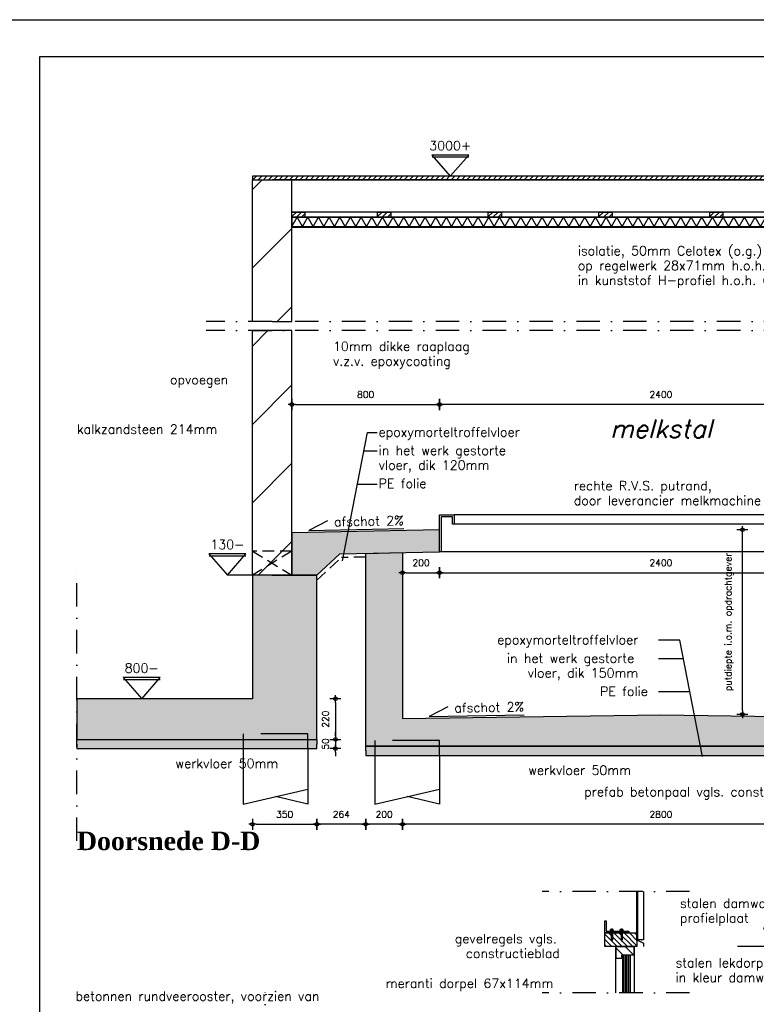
# Model space of a CAD drawing. Extents: x 0 to 38100, y 0 to 35640.
# Tile 39 of 42: x 25310 to 29303, y 3065 to 8400. Entities that reach past the tile are written whole.
import ezdxf
from ezdxf.enums import TextEntityAlignment as Align

# ---------------------------------------------------------------- set-up
doc = ezdxf.new("R2010")
doc.units = 0
doc.header["$LTSCALE"] = 20
doc.header["$PDMODE"] = 1
doc.header["$PDSIZE"] = -3
for name, pattern in [('DASHDOT2', [12.7, 6.35, -3.175, 0, -3.175]), ('DASHED', [19.05, 12.7, -6.35]), ('HIDDEN2', [4.7625, 3.175, -1.5875])]:
    doc.linetypes.add(name, pattern=pattern)
doc.layers.get('0').update_dxf_attribs({"linetype": 'CONTINUOUS'})
doc.layers.get('DEFPOINTS').update_dxf_attribs({"linetype": 'CONTINUOUS'})
for name, color, linetype in [('A--A12--_F123-_SOLID', 27, 'CONTINUOUS'), ('A--A16--_F-23-', 1, 'CONTINUOUS'), ('A--A16--_F123-_SOLID', 27, 'CONTINUOUS'), ('A--A20--_F123-', 9, 'CONTINUOUS'), ('A--A22--_F123-', 9, 'CONTINUOUS'), ('A--A28H-_F-2--', 9, 'CONTINUOUS'), ('A--A31--_F123-', 9, 'CONTINUOUS'), ('A--L$1A-_AFBREEKLIJN', 1, 'DASHDOT2'), ('A--L$2A-_F123-', 1, 'CONTINUOUS'), ('A--L12--_F-23-', 3, 'CONTINUOUS'), ('A--L16--', 7, 'CONTINUOUS'), ('A--L16--_F-23-', 7, 'CONTINUOUS'), ('A--L16--_F123-', 3, 'CONTINUOUS'), ('A--L17--_F123-', 7, 'CONTINUOUS'), ('A--L19--_F123-', 1, 'HIDDEN2'), ('A--L20--', 7, 'CONTINUOUS'), ('A--L20--_F12--', 7, 'CONTINUOUS'), ('A--L21--_F123-', 1, 'CONTINUOUS'), ('A--L22--', 7, 'CONTINUOUS'), ('A--L22--_F-2--', 7, 'CONTINUOUS'), ('A--L28--', 7, 'CONTINUOUS'), ('A--L28--_F-23-', 7, 'CONTINUOUS'), ('A--L28H-_F-2--', 7, 'CONTINUOUS'), ('A--L28H-_F-23-', 7, 'CONTINUOUS'), ('A--L28H-_F123-', 2, 'CONTINUOUS'), ('A--L31--_F-23-', 7, 'CONTINUOUS'), ('A--L31--_F123-', 7, 'CONTINUOUS'), ('A--L57--_F-23-', 1, 'CONTINUOUS'), ('A--L79--_F123-', 2, 'CONTINUOUS'), ('A--M$1A-_F123-_MAATV', 7, 'CONTINUOUS'), ('A--M$1A-_F123-_PEILM', 7, 'CONTINUOUS'), ('A--T$1A-_F123-_01', 7, 'CONTINUOUS'), ('A--T$1A-_F123-_0_13MM', 8, 'CONTINUOUS'), ('A--T$1A-_F123-_0_18MM', 1, 'CONTINUOUS'), ('A--T$1A-_F123-_0_25MM', 2, 'CONTINUOUS'), ('A--T$1A-_F123-_0_35MM', 3, 'CONTINUOUS'), ('A--T$1A-_F123-_0_50MM', 4, 'CONTINUOUS'), ('X--LR---_CP', 7, 'CONTINUOUS')]:
    doc.layers.add(name, color=color, linetype=linetype)
doc.styles.add('0_13', font='ROMANS.shx', dxfattribs={"height": 26})
doc.styles.add('0_25', font='ROMANS.shx', dxfattribs={"height": 50})
doc.styles.add('0_35', font='ROMANS.shx', dxfattribs={"height": 70})
doc.styles.add('ALFA-0_25', font='ROMANS')
doc.styles.add('ALFA-5', font='romans')
doc.styles.add('DLV5', font='TIMESBD.TTF')
doc.styles.add('MISO', font='ROMANS.shx')
doc.dimstyles.new('DLV18', dxfattribs={"dimscale": 20, "dimtxt": 1.8, "dimasz": 1, "dimexe": 0, "dimexo": 0, "dimgap": 0, "dimtad": 0, "dimdec": 0, "dimrnd": 1, "dimzin": 0, "dimtxsty": 'MISO', "dimblk1": '$DIMDLV', "dimblk2": '$DIMDLV', "dimsah": 1, "dimcen": 0, "dimse1": 1, "dimse2": 1, "dimclrd": 256, "dimclre": 256, "dimclrt": 1, "dimazin": 3, "dimtfac": 1, "dimtdec": 0, "dimtix": 1, "dimtmove": 0, "dimatfit": 3, "dimtvp": 1.5, "dimtolj": 1, "dimtzin": 0})

# ---------------------------------------------------------------- blocks, each defined once
blk = doc.blocks.new('*U315')
at = {"layer": 'A--A22--_F123-', "linetype": 'CONTINUOUS'}
for p, q in [((-107, 1240.8), (-22.8, 1324.9)), ((-107, 816.5), (107, 1030.5)), ((-107, 392.2), (107, 606.2)), ((-75, 0), (107, 182))]:
    blk.add_line(p, q, dxfattribs=at)
blk = doc.blocks.new('*U174')
at = {"layer": 'A--L22--_F-2--', "color": 3, "linetype": 'CONTINUOUS'}
for points in [[(0, 0), (-107, 0), (-107, 1324.9), (0, 1324.9)], [(0, 0), (107, 0), (107, 1324.9), (0, 1324.9)]]:
    blk.add_lwpolyline(points, dxfattribs=at)
at = {"layer": 'A--A22--_F123-'}
blk.add_blockref('*U315', (0, 0), dxfattribs=at)
blk = doc.blocks.new('$DIMDLV')
at = {"color": 0}
for p, q in [((-1, 0), (1, 0)), ((0, -1.5), (0, 1.5))]:
    blk.add_line(p, q, dxfattribs=at)
blk.add_circle((0, 0), 0.5, dxfattribs=at)
blk = doc.blocks.new('*D176')
at = {"layer": 'A--M$1A-_F123-_MAATV', "linetype": 'CONTINUOUS'}
blk.add_line((29227.3, 4656.2), (29227.3, 5616.2), dxfattribs=at)
at = {"layer": 'DEFPOINTS', "color": 0, "linetype": 'CONTINUOUS'}
for p in [(27585.3, 5636.2), (29227.3, 5636.2), (28785.3, 4636.2)]:
    blk.add_point(p, dxfattribs=at)
at = {"layer": 'A--M$1A-_F123-_MAATV', "linetype": 'CONTINUOUS', "xscale": 20, "yscale": 20, "zscale": 20}
for p, rotation in [((29227.3, 5636.2), 90), ((29227.3, 4636.2), 270)]:
    blk.add_blockref('$DIMDLV', p, dxfattribs=dict(at, rotation=rotation))
at = {"layer": 'A--M$1A-_F123-_MAATV', "color": 1, "linetype": 'CONTINUOUS', "insert": (29155.3, 5136.2), "char_height": 36, "attachment_point": 5, "rotation": 90, "style": 'MISO'}
blk.add_mtext('\\A1;putdiepte i.o.m. opdrachtgever', dxfattribs=at)
blk = doc.blocks.new('*D177')
at = {"layer": 'A--M$1A-_F123-_MAATV'}
blk.add_line((30165.3, 4040.2), (27405.3, 4040.2), dxfattribs=at)
at = {"layer": 'DEFPOINTS', "color": 0}
for p in [(27385.3, 4613.7), (30185.3, 4613.7), (27385.3, 4040.2)]:
    blk.add_point(p, dxfattribs=at)
at = {"layer": 'A--M$1A-_F123-_MAATV', "xscale": 20, "yscale": 20, "zscale": 20, "rotation": 180}
blk.add_blockref('$DIMDLV', (27385.3, 4040.2), dxfattribs=at)
at = {"layer": 'A--M$1A-_F123-_MAATV', "xscale": 20, "yscale": 20, "zscale": 20}
blk.add_blockref('$DIMDLV', (30185.3, 4040.2), dxfattribs=at)
at = {"layer": 'A--M$1A-_F123-_MAATV', "color": 1, "insert": (28785.3, 4094.2), "char_height": 36, "attachment_point": 5, "style": 'MISO'}
blk.add_mtext('\\A1;2800', dxfattribs=at)
blk = doc.blocks.new('*D178')
at = {"layer": 'A--M$1A-_F123-_MAATV'}
blk.add_line((27365.3, 4040.2), (27205.3, 4040.2), dxfattribs=at)
at = {"layer": 'DEFPOINTS', "color": 0}
for p in [(27385.3, 4613.7), (27185.3, 4463.7), (27185.3, 4040.2)]:
    blk.add_point(p, dxfattribs=at)
at = {"layer": 'A--M$1A-_F123-_MAATV', "xscale": 20, "yscale": 20, "zscale": 20, "rotation": 180}
blk.add_blockref('$DIMDLV', (27185.3, 4040.2), dxfattribs=at)
at = {"layer": 'A--M$1A-_F123-_MAATV', "xscale": 20, "yscale": 20, "zscale": 20}
blk.add_blockref('$DIMDLV', (27385.3, 4040.2), dxfattribs=at)
at = {"layer": 'A--M$1A-_F123-_MAATV', "color": 1, "insert": (27285.3, 4094.2), "char_height": 36, "attachment_point": 5, "style": 'MISO'}
blk.add_mtext('\\A1;200', dxfattribs=at)
blk = doc.blocks.new('*D180')
at = {"layer": 'A--M$1A-_F123-_MAATV', "linetype": 'CONTINUOUS'}
blk.add_line((29965.3, 6314.9), (27605.3, 6314.9), dxfattribs=at)
at = {"layer": 'DEFPOINTS', "color": 0, "linetype": 'CONTINUOUS'}
for p in [(27585.3, 6314.9), (27585.3, 5666.2), (29985.3, 5636.2)]:
    blk.add_point(p, dxfattribs=at)
at = {"layer": 'A--M$1A-_F123-_MAATV', "linetype": 'CONTINUOUS', "xscale": 20, "yscale": 20, "zscale": 20, "rotation": 180}
blk.add_blockref('$DIMDLV', (27585.3, 6314.9), dxfattribs=at)
at = {"layer": 'A--M$1A-_F123-_MAATV', "linetype": 'CONTINUOUS', "xscale": 20, "yscale": 20, "zscale": 20}
blk.add_blockref('$DIMDLV', (29985.3, 6314.9), dxfattribs=at)
at = {"layer": 'A--M$1A-_F123-_MAATV', "color": 1, "linetype": 'CONTINUOUS', "insert": (28785.3, 6368.9), "char_height": 36, "attachment_point": 5, "style": 'MISO'}
blk.add_mtext('\\A1;2400', dxfattribs=at)
blk = doc.blocks.new('*D181')
at = {"layer": 'A--M$1A-_F123-_MAATV', "linetype": 'CONTINUOUS'}
blk.add_line((26805.3, 6314.9), (27565.3, 6314.9), dxfattribs=at)
at = {"layer": 'DEFPOINTS', "color": 0, "linetype": 'CONTINUOUS'}
for p in [(27585.3, 6314.9), (27585.3, 5666.2), (26785.3, 5608.2)]:
    blk.add_point(p, dxfattribs=at)
at = {"layer": 'A--M$1A-_F123-_MAATV', "linetype": 'CONTINUOUS', "xscale": 20, "yscale": 20, "zscale": 20, "rotation": 180}
blk.add_blockref('$DIMDLV', (26785.3, 6314.9), dxfattribs=at)
at = {"layer": 'A--M$1A-_F123-_MAATV', "linetype": 'CONTINUOUS', "xscale": 20, "yscale": 20, "zscale": 20}
blk.add_blockref('$DIMDLV', (27585.3, 6314.9), dxfattribs=at)
at = {"layer": 'A--M$1A-_F123-_MAATV', "color": 1, "linetype": 'CONTINUOUS', "insert": (27185.3, 6368.9), "char_height": 36, "attachment_point": 5, "style": 'MISO'}
blk.add_mtext('\\A1;800', dxfattribs=at)
blk = doc.blocks.new('*U186')
at = {"layer": 'A--A16--_F123-_SOLID', "color": 11}
for points in [[(0, 0), (0, 25), (1301.3, 0), (1301.3, 25)], [(1301.3, 0), (1301.3, -25), (0, 0), (0, -25)]]:
    blk.add_solid(points, dxfattribs=at)
at = {"layer": 'A--L16--_F-23-', "color": 3, "linetype": 'CONTINUOUS'}
for points in [[(0, 0), (0, 25), (1301.3, 25), (1301.3, 0)], [(0, 0), (0, -25), (1301.3, -25), (1301.3, 0)]]:
    blk.add_lwpolyline(points, dxfattribs=at)
blk = doc.blocks.new('*D185')
at = {"layer": 'A--M$1A-_F123-_MAATV'}
blk.add_line((26591.3, 4040.2), (26901.3, 4040.2), dxfattribs=at)
at = {"layer": 'DEFPOINTS', "color": 0}
for p in [(26571.3, 4720.2), (26921.3, 4500.2), (26921.3, 4040.2)]:
    blk.add_point(p, dxfattribs=at)
at = {"layer": 'A--M$1A-_F123-_MAATV', "xscale": 20, "yscale": 20, "zscale": 20, "rotation": 180}
blk.add_blockref('$DIMDLV', (26571.3, 4040.2), dxfattribs=at)
at = {"layer": 'A--M$1A-_F123-_MAATV', "xscale": 20, "yscale": 20, "zscale": 20}
blk.add_blockref('$DIMDLV', (26921.3, 4040.2), dxfattribs=at)
at = {"layer": 'A--M$1A-_F123-_MAATV', "color": 1, "insert": (26746.3, 4094.2), "char_height": 36, "attachment_point": 5, "style": 'MISO'}
blk.add_mtext('\\A1;350', dxfattribs=at)
blk = doc.blocks.new('*D184')
at = {"layer": 'A--M$1A-_F123-_MAATV'}
blk.add_line((27021.3, 4700.2), (27021.3, 4520.2), dxfattribs=at)
at = {"layer": 'DEFPOINTS', "color": 0}
for p in [(26571.3, 4720.2), (26921.3, 4500.2), (27021.3, 4500.2)]:
    blk.add_point(p, dxfattribs=at)
at = {"layer": 'A--M$1A-_F123-_MAATV', "xscale": 20, "yscale": 20, "zscale": 20}
for p, rotation in [((27021.3, 4720.2), 90), ((27021.3, 4500.2), 270)]:
    blk.add_blockref('$DIMDLV', p, dxfattribs=dict(at, rotation=rotation))
at = {"layer": 'A--M$1A-_F123-_MAATV', "color": 1, "insert": (26967.3, 4610.2), "char_height": 36, "attachment_point": 5, "rotation": 90, "style": 'MISO'}
blk.add_mtext('\\A1;220', dxfattribs=at)
blk = doc.blocks.new('*D183')
at = {"layer": 'A--M$1A-_F123-_MAATV'}
for p, q in [((27021.3, 4520.2), (27021.3, 4540.2)), ((27021.3, 4500.2), (27021.3, 4450.2)), ((27021.3, 4430.2), (27021.3, 4410.2))]:
    blk.add_line(p, q, dxfattribs=at)
at = {"layer": 'DEFPOINTS', "color": 0}
for p in [(26921.3, 4500.2), (26921.3, 4450.2), (27021.3, 4450.2)]:
    blk.add_point(p, dxfattribs=at)
at = {"layer": 'A--M$1A-_F123-_MAATV', "xscale": 20, "yscale": 20, "zscale": 20}
for p, rotation in [((27021.3, 4500.2), 270), ((27021.3, 4450.2), 90)]:
    blk.add_blockref('$DIMDLV', p, dxfattribs=dict(at, rotation=rotation))
at = {"layer": 'A--M$1A-_F123-_MAATV', "color": 1, "insert": (26967.3, 4475.2), "char_height": 36, "attachment_point": 5, "rotation": 90, "style": 'MISO'}
blk.add_mtext('\\A1;50', dxfattribs=at)
blk = doc.blocks.new('*D187')
at = {"layer": 'A--M$1A-_F123-_MAATV'}
blk.add_line((27165.3, 4040.2), (26941.3, 4040.2), dxfattribs=at)
at = {"layer": 'DEFPOINTS', "color": 0}
for p in [(26921.3, 4500.2), (27185.3, 4463.7), (26921.3, 4040.2)]:
    blk.add_point(p, dxfattribs=at)
at = {"layer": 'A--M$1A-_F123-_MAATV', "xscale": 20, "yscale": 20, "zscale": 20, "rotation": 180}
blk.add_blockref('$DIMDLV', (26921.3, 4040.2), dxfattribs=at)
at = {"layer": 'A--M$1A-_F123-_MAATV', "xscale": 20, "yscale": 20, "zscale": 20}
blk.add_blockref('$DIMDLV', (27185.3, 4040.2), dxfattribs=at)
at = {"layer": 'A--M$1A-_F123-_MAATV', "color": 1, "insert": (27053.3, 4094.2), "char_height": 36, "attachment_point": 5, "style": 'MISO'}
blk.add_mtext('\\A1;264', dxfattribs=at)
blk = doc.blocks.new('*D190')
at = {"layer": 'A--M$1A-_F123-_MAATV'}
blk.add_line((27405.3, 5403.1), (27565.3, 5403.1), dxfattribs=at)
at = {"layer": 'DEFPOINTS', "color": 0}
for p in [(27385.3, 5512.2), (27585.3, 5516.2), (27585.3, 5403.1)]:
    blk.add_point(p, dxfattribs=at)
at = {"layer": 'A--M$1A-_F123-_MAATV', "xscale": 20, "yscale": 20, "zscale": 20, "rotation": 180}
blk.add_blockref('$DIMDLV', (27385.3, 5403.1), dxfattribs=at)
at = {"layer": 'A--M$1A-_F123-_MAATV', "xscale": 20, "yscale": 20, "zscale": 20}
blk.add_blockref('$DIMDLV', (27585.3, 5403.1), dxfattribs=at)
at = {"layer": 'A--M$1A-_F123-_MAATV', "color": 1, "insert": (27485.3, 5457.1), "char_height": 36, "attachment_point": 5, "style": 'MISO'}
blk.add_mtext('\\A1;200', dxfattribs=at)
blk = doc.blocks.new('*D191')
at = {"layer": 'A--M$1A-_F123-_MAATV'}
blk.add_line((27605.3, 5403.1), (29965.3, 5403.1), dxfattribs=at)
at = {"layer": 'DEFPOINTS', "color": 0}
for p in [(27585.3, 5516.2), (29985.3, 5516.2), (29985.3, 5403.1)]:
    blk.add_point(p, dxfattribs=at)
at = {"layer": 'A--M$1A-_F123-_MAATV', "xscale": 20, "yscale": 20, "zscale": 20, "rotation": 180}
blk.add_blockref('$DIMDLV', (27585.3, 5403.1), dxfattribs=at)
at = {"layer": 'A--M$1A-_F123-_MAATV', "xscale": 20, "yscale": 20, "zscale": 20}
blk.add_blockref('$DIMDLV', (29985.3, 5403.1), dxfattribs=at)
at = {"layer": 'A--M$1A-_F123-_MAATV', "color": 1, "insert": (28785.3, 5457.1), "char_height": 36, "attachment_point": 5, "style": 'MISO'}
blk.add_mtext('\\A1;2400', dxfattribs=at)
blk = doc.blocks.new('*U195')
at = {"layer": 'A--A16--_F123-_SOLID', "color": 11}
for points in [[(0, 0), (0, 25), (3200, 0), (3200, 25)], [(3200, 0), (3200, -25), (0, 0), (0, -25)]]:
    blk.add_solid(points, dxfattribs=at)
at = {"layer": 'A--L16--_F-23-', "color": 3, "linetype": 'CONTINUOUS'}
for points in [[(0, 0), (0, 25), (3200, 25), (3200, 0)], [(0, 0), (0, -25), (3200, -25), (3200, 0)]]:
    blk.add_lwpolyline(points, dxfattribs=at)
blk = doc.blocks.new('*U313')
at = {"layer": 'A--A22--_F123-', "linetype": 'CONTINUOUS'}
for p, q in [((-107, 714.4), (-54, 767.4)), ((-107, 290.1), (107, 504.1)), ((27.2, 0), (107, 79.8))]:
    blk.add_line(p, q, dxfattribs=at)
blk = doc.blocks.new('*U209')
at = {"layer": 'A--L22--_F-2--', "color": 3, "linetype": 'CONTINUOUS'}
for points in [[(0, 0), (-107, 0), (-107, 767.4), (0, 767.4)], [(0, 0), (107, 0), (107, 767.4), (0, 767.4)]]:
    blk.add_lwpolyline(points, dxfattribs=at)
at = {"layer": 'A--A22--_F123-'}
blk.add_blockref('*U313', (0, 0), dxfattribs=at)
blk = doc.blocks.new('*U311')
at = {"layer": 'A--A20--_F123-', "linetype": 'CONTINUOUS'}
for p, q in [((0, -25), (28.9, 25)), ((57.7, -25), (28.9, 25)), ((57.7, -25), (86.6, 25)), ((115.5, -25), (86.6, 25)), ((115.5, -25), (144.3, 25)), ((173.2, -25), (144.3, 25)), ((173.2, -25), (202.1, 25)), ((230.9, -25), (202.1, 25)), ((230.9, -25), (259.8, 25)), ((288.7, -25), (259.8, 25)), ((288.7, -25), (317.5, 25)), ((346.4, -25), (317.5, 25)), ((346.4, -25), (375.3, 25)), ((404.1, -25), (375.3, 25)), ((404.1, -25), (433, 25)), ((461.9, -25), (433, 25)), ((461.9, -25), (490.7, 25)), ((519.6, -25), (490.7, 25)), ((519.6, -25), (548.5, 25)), ((577.4, -25), (548.5, 25)), ((577.4, -25), (606.2, 25)), ((635.1, -25), (606.2, 25)), ((635.1, -25), (664, 25)), ((692.8, -25), (664, 25)), ((692.8, -25), (721.7, 25)), ((750.6, -25), (721.7, 25)), ((750.6, -25), (779.4, 25)), ((808.3, -25), (779.4, 25)), ((808.3, -25), (837.2, 25)), ((866, -25), (837.2, 25)), ((866, -25), (894.9, 25)), ((923.8, -25), (894.9, 25)), ((923.8, -25), (952.6, 25)), ((981.5, -25), (952.6, 25)), ((981.5, -25), (1010.4, 25)), ((1039.2, -25), (1010.4, 25)), ((1039.2, -25), (1068.1, 25)), ((1097, -25), (1068.1, 25)), ((1097, -25), (1125.8, 25)), ((1154.7, -25), (1125.8, 25)), ((1154.7, -25), (1183.6, 25)), ((1212.4, -25), (1183.6, 25)), ((1212.4, -25), (1241.3, 25)), ((1270.2, -25), (1241.3, 25)), ((1270.2, -25), (1299, 25)), ((1327.9, -25), (1299, 25)), ((1327.9, -25), (1356.8, 25)), ((1385.6, -25), (1356.8, 25)), ((1385.6, -25), (1414.5, 25)), ((1443.4, -25), (1414.5, 25)), ((1443.4, -25), (1472.2, 25)), ((1501.1, -25), (1472.2, 25)), ((1501.1, -25), (1530, 25)), ((1558.8, -25), (1530, 25)), ((1558.8, -25), (1587.7, 25)), ((1616.6, -25), (1587.7, 25)), ((1616.6, -25), (1645.4, 25)), ((1674.3, -25), (1645.4, 25)), ((1674.3, -25), (1703.2, 25)), ((1732.1, -25), (1703.2, 25)), ((1732.1, -25), (1760.9, 25)), ((1789.8, -25), (1760.9, 25)), ((1789.8, -25), (1818.7, 25)), ((1847.5, -25), (1818.7, 25)), ((1847.5, -25), (1876.4, 25)), ((1905.3, -25), (1876.4, 25)), ((1905.3, -25), (1934.1, 25)), ((1963, -25), (1934.1, 25)), ((1963, -25), (1991.9, 25)), ((2020.7, -25), (1991.9, 25)), ((2020.7, -25), (2049.6, 25)), ((2078.5, -25), (2049.6, 25)), ((2078.5, -25), (2107.3, 25)), ((2136.2, -25), (2107.3, 25)), ((2136.2, -25), (2165.1, 25)), ((2193.9, -25), (2165.1, 25)), ((2193.9, -25), (2222.8, 25)), ((2251.7, -25), (2222.8, 25)), ((2251.7, -25), (2280.5, 25)), ((2309.4, -25), (2280.5, 25)), ((2309.4, -25), (2338.3, 25)), ((2367.1, -25), (2338.3, 25)), ((2367.1, -25), (2396, 25)), ((2424.9, -25), (2396, 25)), ((2424.9, -25), (2453.7, 25)), ((2482.6, -25), (2453.7, 25)), ((2482.6, -25), (2511.5, 25)), ((2540.3, -25), (2511.5, 25)), ((2540.3, -25), (2569.2, 25)), ((2598.1, -25), (2569.2, 25)), ((2598.1, -25), (2626.9, 25)), ((2655.8, -25), (2626.9, 25)), ((2655.8, -25), (2684.7, 25)), ((2713.5, -25), (2684.7, 25)), ((2713.5, -25), (2742.4, 25)), ((2771.3, -25), (2742.4, 25)), ((2771.3, -25), (2800.1, 25)), ((2829, -25), (2800.1, 25)), ((2829, -25), (2857.9, 25)), ((2886.8, -25), (2857.9, 25)), ((2886.8, -25), (2915.6, 25)), ((2944.5, -25), (2915.6, 25)), ((2944.5, -25), (2973.4, 25)), ((3002.2, -25), (2973.4, 25)), ((3002.2, -25), (3031.1, 25)), ((3060, -25), (3031.1, 25)), ((3060, -25), (3088.8, 25)), ((3117.7, -25), (3088.8, 25)), ((3117.7, -25), (3146.6, 25)), ((3175.4, -25), (3146.6, 25)), ((3175.4, -25), (3204.3, 25)), ((3233.2, -25), (3204.3, 25)), ((3233.2, -25), (3262, 25)), ((3290.9, -25), (3262, 25)), ((3290.9, -25), (3319.8, 25)), ((3348.6, -25), (3319.8, 25)), ((3348.6, -25), (3377.5, 25)), ((3406.4, -25), (3377.5, 25)), ((3406.4, -25), (3435.2, 25)), ((3464.1, -25), (3435.2, 25)), ((3464.1, -25), (3493, 25)), ((3521.8, -25), (3493, 25)), ((3521.8, -25), (3550.7, 25)), ((3579.6, -25), (3550.7, 25)), ((3579.6, -25), (3608.4, 25)), ((3637.3, -25), (3608.4, 25)), ((3637.3, -25), (3666.2, 25)), ((3695, -25), (3666.2, 25)), ((3695, -25), (3723.9, 25)), ((3752.8, -25), (3723.9, 25)), ((3752.8, -25), (3781.6, 25)), ((3810.5, -25), (3781.6, 25)), ((3810.5, -25), (3839.4, 25)), ((3868.2, -25), (3839.4, 25)), ((3868.2, -25), (3897.1, 25)), ((3926, -25), (3897.1, 25)), ((3926, -25), (3954.8, 25)), ((3983.7, -25), (3954.8, 25)), ((3983.7, -25), (4000, 3.2))]:
    blk.add_line(p, q, dxfattribs=at)
blk = doc.blocks.new('*U210')
at = {"layer": 'A--L20--_F12--', "color": 1, "linetype": 'CONTINUOUS'}
for points in [[(0, 0), (0, 25), (4000, 25), (4000, 0)], [(0, 0), (0, -25), (4000, -25), (4000, 0)]]:
    blk.add_lwpolyline(points, dxfattribs=at)
at = {"layer": 'A--A20--_F123-'}
blk.add_blockref('*U311', (0, 0), dxfattribs=at)
blk = doc.blocks.new('OT-PM-02')
at = {"layer": 'A--M$1A-_F123-_PEILM', "color": 1}
blk.add_line((10, 0), (-10, 0), dxfattribs=at)
at = {"layer": 'A--M$1A-_F123-_PEILM', "color": 2}
blk.add_lwpolyline([(22, 5), (-3, 5), (0, 0), (4.8, 8)], dxfattribs=at)
at = {"layer": 'A--T$1A-_F123-_0_13MM', "color": 8, "style": '0_13', "flags": 1}
blk.add_attdef('NULPUNT', text='', height=0.5, rotation=59.0362, dxfattribs=at).set_placement((2.4, 4), align=Align.BOTTOM_RIGHT)
at = {"layer": 'A--T$1A-_F123-_0_13MM', "color": 8, "style": '0_13'}
blk.add_attdef('BIJSCHRIFT', (6, 1.7), '', height=1.3, dxfattribs=at)
at = {"layer": 'A--T$1A-_F123-_0_35MM', "color": 3, "style": '0_35'}
blk.add_attdef('PEIL', (6, 7), '', height=3.5, dxfattribs=at)
blk = doc.blocks.new('QD28002-')
at = {"layer": 'A--L28--_F-23-', "color": 8, "linetype": 'CONTINUOUS'}
for p, q in [((-10.2, 0), (-10.2, 3)), ((10.3, 3), (-10.2, 3)), ((10.3, 0), (-10.2, 0)), ((-7.5, 10.5), (7.5, 10.5)), ((-7.5, 3), (-7.5, 10.5)), ((-3.8, 3), (-3.8, 10.5)), ((0, 15), (0, -54.5)), ((3.7, 3), (3.7, 10.5)), ((7.5, 3), (7.5, 10.5)), ((10.3, 0), (10.3, 3)), ((-1.9, 0), (-4.7, -1)), ((4.7, -2.2), (-4.7, -5.5)), ((4.7, -6.7), (-4.7, -10)), ((4.7, -11.2), (-4.7, -14.5)), ((4.7, -15.7), (-4.7, -19)), ((4.7, -20.2), (-4.7, -23.5)), ((4.7, -24.7), (-4.7, -28)), ((4.7, -29.2), (-4.7, -32.5)), ((4.7, -33.7), (-4.7, -37)), ((4.7, -38.2), (-4.7, -41.5)), ((4.7, -42.7), (-4.7, -46)), ((-3.2, 0), (-3.2, -46.3)), ((-3.2, -46.3), (-1.5, -50)), ((1.5, -50), (-1.5, -50)), ((3.2, -46.3), (1.5, -50)), ((3.2, 0), (3.2, -46.3))]:
    blk.add_line(p, q, dxfattribs=at)
for centre, major_axis, ratio, start_param, end_param in [((-5.6, 9), (-1.87, 0), 0.8, -3.141593, 0), ((0, 9), (-3.75, 0), 0.4, 3.141592, 6.283189), ((5.6, 9), (-1.87, 0), 0.8, -3.141593, 0)]:
    blk.add_ellipse(centre, major_axis=major_axis, ratio=ratio, start_param=start_param, end_param=end_param, dxfattribs=at)
at = {"layer": 'X--LR---_CP', "linetype": 'CONTINUOUS'}
blk.add_point((0, 0), dxfattribs=at)
blk = doc.blocks.new('QD20602-')
at = {"layer": 'A--L28--_F-23-', "color": 1, "linetype": 'CONTINUOUS'}
blk.add_lwpolyline([(-9, 121), (-9, -9), (56, -9), (56, -1), (-1, -1), (-1, -1), (-1, 121)], close=True, dxfattribs=at)
at = {"layer": 'X--LR---_CP', "linetype": 'CONTINUOUS'}
blk.add_point((0, 0), dxfattribs=at)
blk = doc.blocks.new('*X7')
at = {"color": 0}
for p, q in [((16538.7, 19791.4), (16608.4, 19861.1)), ((16538.7, 19819.7), (16580.2, 19861.1)), ((16538.7, 19848), (16551.9, 19861.1)), ((16538.7, 19763.1), (16613.7, 19838.1)), ((16538.7, 19734.8), (16613.7, 19809.8)), ((16538.7, 19706.6), (16613.7, 19781.6)), ((16546.6, 19686.1), (16613.7, 19753.3)), ((16574.9, 19686.1), (16613.7, 19725)), ((16603.2, 19686.1), (16613.7, 19696.7))]:
    blk.add_line(p, q, dxfattribs=at)
blk = doc.blocks.new('QD28H46-')
at = {"layer": 'A--L28H-_F-23-', "color": 2}
blk.add_lwpolyline([(0, 0), (0, 175), (75, 175), (75, 0)], close=True, dxfattribs=at)
at = {"layer": 'X--LR---_CP'}
blk.add_point((0, 0), dxfattribs=at)
at = {"layer": 'A--A28H-_F-2--'}
blk.add_blockref('*X7', (-16538.7, -19686.1), dxfattribs=at)
blk = doc.blocks.new('QD28027-')
at = {"layer": 'X--LR---_CP'}
blk.add_point((0, 0), dxfattribs=at)
at = {"layer": 'A--L28--'}
blk.add_blockref('QD28H46-', (0, 0), dxfattribs=at)
at = {"layer": 'A--L28--', "color": 1, "linetype": 'CONTINUOUS', "extrusion": (0, 0, -1), "zscale": -1, "rotation": 2.87522143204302e-12}
blk.add_blockref('QD20602-', (9, 9), dxfattribs=at)
at = {"layer": 'A--L28--', "color": 1, "linetype": 'CONTINUOUS', "extrusion": (0, 0, -1), "xscale": -1, "zscale": -1, "rotation": 269.9999999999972}
for p in [(8, 92), (8, 38.7)]:
    blk.add_blockref('QD28002-', p, dxfattribs=at)

msp = doc.modelspace()

# ---------------------------------------------------------------- hatches: boundary and pattern name
at = {"layer": 'A--A12--_F123-_SOLID'}
msp.add_hatch(color=256, dxfattribs=at).paths.add_polyline_path([(26921.3, 5390.2), (27045.5, 5505.4), (27585.3, 5516.2), (27585.3, 5636.2), (26785.3, 5620.2), (26785.3, 5390.2)])
at = {"layer": 'A--A16--_F123-_SOLID'}
for points in [[(27385.3, 5512.2), (27385.3, 4613.7), (28785.3, 4633.7), (30185.3, 4613.7), (30185.3, 5512.2), (30385.3, 5508.2), (30385.3, 4613.7), (30385.3, 4463.7), (27185.3, 4463.7), (27185.3, 4613.7), (27185.3, 5508.2)], [(25620, 4500.2), (26921.3, 4500.2), (26921.3, 5390.2), (26571.3, 5390.2), (26571.3, 4720.2), (25620, 4720.2)]]:
    msp.add_hatch(color=256, dxfattribs=at).paths.add_polyline_path(points)
at = {"layer": 'A--A28H-_F-2--', "linetype": 'CONTINUOUS'}
h = msp.add_hatch(dxfattribs=at)
h.set_pattern_fill('_U', color=9, scale=20, angle=45, style=0, pattern_type=0)
h.set_pattern_definition([(45, (10191.88, -34701.869), (-14.142136, 14.142136), [])])
h.paths.add_polyline_path([(26571.3, 7532.5), (30999.3, 7532.5), (30999.3, 7551.5), (26571.3, 7551.5)])
h = msp.add_hatch(dxfattribs=at)
h.set_pattern_fill('ALFALINE', color=256, scale=20, angle=-180, style=0, pattern_type=2)
h.set_pattern_definition([(225, (52234.017, 27492.616), (14.142136, -14.142136), [])])
h.paths.add_polyline_path([(26856.3, 7357.5), (26856.3, 7329.5), (26785.3, 7329.5), (26785.3, 7357.5)])
h = msp.add_hatch(dxfattribs=at)
h.set_pattern_fill('ALFALINE', color=256, scale=20, angle=-180, style=0, pattern_type=2)
h.set_pattern_definition([(225, (52698.517, 27492.616), (14.142136, -14.142136), [])])
h.paths.add_polyline_path([(27320.8, 7357.5), (27320.8, 7329.5), (27249.8, 7329.5), (27249.8, 7357.5)])
h = msp.add_hatch(dxfattribs=at)
h.set_pattern_fill('ALFALINE', color=256, scale=20, angle=-180, style=0, pattern_type=2)
h.set_pattern_definition([(225, (53298.517, 27492.616), (14.142136, -14.142136), [])])
h.paths.add_polyline_path([(27920.8, 7357.5), (27920.8, 7329.5), (27849.8, 7329.5), (27849.8, 7357.5)])
h = msp.add_hatch(dxfattribs=at)
h.set_pattern_fill('ALFALINE', color=256, scale=20, angle=-180, style=0, pattern_type=2)
h.set_pattern_definition([(225, (53898.517, 27492.616), (14.142136, -14.142136), [])])
h.paths.add_polyline_path([(28520.8, 7357.5), (28520.8, 7329.5), (28449.8, 7329.5), (28449.8, 7357.5)])
h = msp.add_hatch(dxfattribs=at)
h.set_pattern_fill('ALFALINE', color=256, scale=20, angle=-180, style=0, pattern_type=2)
h.set_pattern_definition([(225, (54498.517, 27492.616), (14.142136, -14.142136), [])])
h.paths.add_polyline_path([(29120.8, 7357.5), (29120.8, 7329.5), (29049.8, 7329.5), (29049.8, 7357.5)])
h = msp.add_hatch(dxfattribs=at)
h.set_pattern_fill('ALFALINE', color=256, scale=40, style=0, pattern_type=2)
h.set_pattern_definition([(135, (9375.086, -21529.913), (28.28427, 28.28427), [])])
h.paths.add_polyline_path([(28640.8, 3377.3), (28540.8, 3377.3), (28540.8, 3315.3), (28573.8, 3315.3), (28573.8, 3332.3), (28640.8, 3332.3)])

# ---------------------------------------------------------------- linework, layer by layer
at = {"color": 3}
msp.add_lwpolyline([(28655.8, 3452.3), (28655.8, 3414.3), (28691.5, 3396.3), (28691.5, 3377.3)], dxfattribs=at)
at = {"layer": 'A--A16--_F-23-', "color": 8, "linetype": 'HIDDEN2'}
msp.add_line((26785.3, 5520.2), (26571.3, 5520.2), dxfattribs=at)
msp.add_lwpolyline([(26571.3, 5390.2), (26571.3, 5520.2), (26785.3, 5390.2), (26785.3, 5520.2), (26571.3, 5390.2)], dxfattribs=at)
at = {"layer": 'A--A31--_F123-', "color": 9, "linetype": 'CONTINUOUS'}
for p, q in [((28586.8, 3126.9), (28586.8, 3332.3)), ((28594.8, 3126.9), (28594.8, 3332.3)), ((28602.8, 3126.9), (28602.8, 3332.3)), ((28610.8, 3126.9), (28610.8, 3332.3))]:
    msp.add_line(p, q, dxfattribs=at)
at = {"layer": 'A--L$1A-_AFBREEKLIJN'}
for p, q in [((31249.3, 6765.1), (26321.3, 6765.1)), ((31249.3, 6715.1), (26321.3, 6715.1)), ((25620, 3950.2), (25620, 5450.2))]:
    msp.add_line(p, q, dxfattribs=at)
at = {"layer": 'A--L$1A-_AFBREEKLIJN', "color": 1, "linetype": 'DASHDOT2'}
for points in [[(28940.8, 3675.7), (28141.2, 3675.7)], [(28940.8, 3126.9), (28141.2, 3126.9)]]:
    msp.add_lwpolyline(points, dxfattribs=at)
at = {"layer": 'A--L$1A-_AFBREEKLIJN', "linetype": 'DASHDOT2'}
msp.add_lwpolyline([(26640.8, 331.6), (26640.8, 3128.6)], dxfattribs=at)
at = {"layer": 'A--L$2A-_F123-'}
msp.add_lwpolyline([(25220, 8400), (38100, 8400), (38100, 0), (25220, 0)], close=True, dxfattribs=at)
at = {"layer": 'A--L$2A-_F123-', "color": 4}
msp.add_lwpolyline([(25420, 8200), (37900, 8200), (37900, 200), (25420, 200)], close=True, dxfattribs=at)
at = {"layer": 'A--L12--_F-23-', "color": 3, "linetype": 'CONTINUOUS'}
msp.add_lwpolyline([(26921.3, 5390.2), (27045.5, 5505.4), (27585.3, 5516.2), (27585.3, 5636.2), (26785.3, 5620.2), (26785.3, 5390.2)], close=True, dxfattribs=at)
at = {"layer": 'A--L16--_F-23-', "color": 3, "linetype": 'CONTINUOUS'}
msp.add_lwpolyline([(27385.3, 5512.2), (27385.3, 4613.7), (28785.3, 4633.7), (30185.3, 4613.7), (30185.3, 4613.7), (30185.3, 4613.7), (30185.3, 4613.7), (30185.3, 4613.7), (30185.3, 5512.2), (30385.3, 5508.2), (30385.3, 4613.7), (30385.3, 4463.7), (27185.3, 4463.7), (27185.3, 4613.7), (27185.3, 5508.2)], close=True, dxfattribs=at)
at = {"layer": 'A--L16--_F123-'}
msp.add_lwpolyline([(25620, 4500.2), (26921.3, 4500.2), (26921.3, 5390.2), (26571.3, 5390.2), (26571.3, 4720.2), (25620, 4720.2)], close=True, dxfattribs=at)
at = {"layer": 'A--L17--_F123-', "color": 1, "linetype": 'DASHED'}
for points in [[(26871.3, 4450.2), (26871.3, 4530.2), (26521.3, 4530.2), (26521.3, 4450.2)], [(27585.3, 4413.7), (27585.3, 4493.7), (27235.3, 4493.7), (27235.3, 4413.7)]]:
    msp.add_lwpolyline(points, dxfattribs=at)
at = {"layer": 'A--L17--_F123-', "color": 1, "linetype": 'CONTINUOUS'}
for points in [[(26521.3, 4450.2), (26521.3, 4150.2), (26871.3, 4230.2)], [(26871.3, 4450.2), (26871.3, 4150.2), (26696.3, 4190.2)], [(27235.3, 4413.7), (27235.3, 4150.2), (27585.3, 4230.2)], [(27585.3, 4413.7), (27585.3, 4150.2), (27410.3, 4190.2)]]:
    msp.add_lwpolyline(points, dxfattribs=at)
at = {"layer": 'A--L19--_F123-', "color": 1}
for p in [(26921.3, 5362.9), (27185.3, 5488.2)]:
    msp.add_line(p, (27054, 5485.6), dxfattribs=at)
at = {"layer": 'A--L21--_F123-', "color": 8, "linetype": 'CONTINUOUS'}
for p, q in [((28660.8, 3414.3), (28660.8, 3675.7)), ((28640.8, 3328.7), (28640.8, 3377.3))]:
    msp.add_line(p, q, dxfattribs=at)
at = {"layer": 'A--L21--_F123-', "color": 1, "linetype": 'CONTINUOUS'}
msp.add_lwpolyline([(28690.8, 3675.7), (28690.8, 3414.3), (28655.8, 3414.3), (28655.8, 3675.7)], dxfattribs=at)
at = {"layer": 'A--L28H-_F-2--', "color": 2}
for points in [[(26571.3, 7532.5), (30999.3, 7532.5), (30999.3, 7551.5), (26571.3, 7551.5)], [(26856.3, 7357.5), (26856.3, 7329.5), (26785.3, 7329.5), (26785.3, 7357.5)], [(27320.8, 7357.5), (27320.8, 7329.5), (27249.8, 7329.5), (27249.8, 7357.5)], [(27920.8, 7357.5), (27920.8, 7329.5), (27849.8, 7329.5), (27849.8, 7357.5)], [(28520.8, 7357.5), (28520.8, 7329.5), (28449.8, 7329.5), (28449.8, 7357.5)], [(29120.8, 7357.5), (29120.8, 7329.5), (29049.8, 7329.5), (29049.8, 7357.5)]]:
    msp.add_lwpolyline(points, close=True, dxfattribs=at)
at = {"layer": 'A--L28H-_F123-'}
for p, q in [((30785.3, 7532.5), (26785.3, 7532.5)), ((30785.3, 7357.5), (26785.3, 7357.5))]:
    msp.add_line(p, q, dxfattribs=at)
at = {"layer": 'A--L31--_F-23-', "color": 2, "linetype": 'CONTINUOUS'}
msp.add_lwpolyline([(28640.8, 3377.3), (28540.8, 3377.3), (28540.8, 3315.3), (28573.8, 3315.3), (28573.8, 3332.3), (28640.8, 3332.3)], close=True, dxfattribs=at)
msp.add_lwpolyline([(28578.8, 3126.9), (28578.8, 3332.3), (28618.8, 3332.3), (28618.8, 3126.9)], dxfattribs=at)
at = {"layer": 'A--L31--_F123-', "color": 8, "linetype": 'CONTINUOUS'}
msp.add_lwpolyline([(28540.8, 3126.9), (28540.8, 3377.3), (28640.8, 3377.3), (28640.8, 3126.9)], dxfattribs=at)
at = {"layer": 'A--L57--_F-23-', "color": 1, "linetype": 'CONTINUOUS'}
msp.add_line((30785.3, 7274.5), (26785.3, 7274.5), dxfattribs=at)
at = {"layer": 'A--L57--_F-23-', "color": 2, "linetype": 'CONTINUOUS'}
msp.add_lwpolyline([(26785.3, 7329.5), (26785.3, 7279.5), (30785.3, 7279.5), (30785.3, 7329.5)], close=True, dxfattribs=at)
at = {"layer": 'A--L79--_F123-', "color": 8}
for p, q in [((29905.3, 5716.2), (27665.3, 5716.2)), ((29905.3, 5666.2), (27665.3, 5666.2)), ((29975.3, 5516.2), (27595.3, 5516.2))]:
    msp.add_line(p, q, dxfattribs=at)
at = {"layer": 'A--L79--_F123-', "color": 2, "linetype": 'CONTINUOUS'}
msp.add_lwpolyline([(27585.3, 5716.2), (27585.3, 5716.2), (27665.3, 5716.2), (27665.3, 5666.2), (27655.3, 5666.2), (27655.3, 5706.2), (27655.3, 5706.2), (27595.3, 5706.2), (27595.3, 5706.2), (27595.3, 5516.2), (27585.3, 5516.2)], close=True, dxfattribs=at)
at = {"layer": 'A--M$1A-_F123-_PEILM', "color": 8, "linetype": 'CONTINUOUS'}
msp.add_line((27544.8, 7656), (27743.6, 7656), dxfattribs=at)
msp.add_lwpolyline([(27543.6, 7666.2), (27643.6, 7551.5), (27743.6, 7666.2)], close=True, dxfattribs=at)
at = {"layer": 'A--T$1A-_F123-_0_18MM', "linetype": 'CONTINUOUS'}
for p, q in [((27059.3, 5468.1), (27194.7, 6162.7)), ((27194.7, 6162.7), (27247, 6162.7)), ((27175.3, 6063.2), (27247, 6063.2)), ((27140.4, 5884.1), (27247, 5884.1)), ((28888, 5037.2), (28772.2, 5037.2)), ((29010.7, 4407.4), (28888, 5037.2)), ((28907.5, 4937.2), (28772.2, 4937.2)), ((28942.4, 4757.7), (28772.2, 4757.7))]:
    msp.add_line(p, q, dxfattribs=at)
for points in [[(28155.8, 7274.5, 0, 13.3, 0), (28173, 7238.4, 0, 0, 0), (28220.6, 7141, 0, 0, 0), (28317.4, 7141, 0, 0, 0)], [(26785.3, 6624.2, 0, 13.3, 0), (26824.1, 6624.2, 0, 0, 0), (26870.3, 6624.2, 0, 0, 0), (26985.5, 6624.2, 0, 0, 0)], [(26571.3, 6443.5, 0, 13.3, 0), (26532.6, 6443.5, 0, 0, 0), (26486.4, 6443.5, 0, 0, 0), (26488.4, 6443.5, 0, 0, 0)], [(26571.3, 6175.2, 0, 13.3, 0), (26532.6, 6175.2, 0, 0, 0), (26486.4, 6175.2, 0, 0, 0), (26488.4, 6175.2, 0, 0, 0)], [(28125.1, 5716.2, 0, 13.3, 0), (28142.4, 5752.3, 0, 0, 0), (28196.5, 5868.9, 0, 0, 0), (28298.7, 5868.9, 0, 0, 0)], [(26014.8, 4450.2, 0, 13.3, 0), (26043.3, 4419.4, 0, 0, 0), (26091.7, 4364, 0, 0, 0), (26149.3, 4364, 0, 0, 0)], [(27869.4, 4413.7, 0, 13.3, 0), (27897.8, 4382.8, 0, 0, 0), (27946.3, 4327.5, 0, 0, 0), (28061.5, 4327.5, 0, 0, 0)], [(28480.8, 3414.8, 0, 13.3, 0), (28442.1, 3414.8, 0, 0, 0), (28395.8, 3414.8, 0, 0, 0), (28303.2, 3414.8, 0, 0, 0)], [(28555, 3293.5, 0, 13, 0), (28528.5, 3262.3, 0, 0, 0), (28452.1, 3172.4, 0, 0, 0), (28325.4, 3172.4, 0, 0, 0)], [(27218.6, 2711.6, 0, 13.3, 0), (27218.6, 2750.3, 0, 0, 0), (27218.6, 3103.2, 0, 0, 0), (27103.4, 3103.2, 0, 0, 0)]]:
    msp.add_lwpolyline(points, format="xyseb", dxfattribs=at)
for points in [[(26978.9, 5684.6), (26876.6, 5632), (27392.6, 5642.3)], [(27631.2, 4676.5), (27528.8, 4624.1), (28044.8, 4633.3)]]:
    msp.add_lwpolyline(points, dxfattribs=at)
at = {"layer": 'A--T$1A-_F123-_0_25MM', "color": 8, "linetype": 'CONTINUOUS'}
for p, q in [((26336.9, 5494.7), (26535.6, 5494.7)), ((26571.3, 5390.2), (26435.6, 5390.2)), ((25872.6, 4824.7), (26071.3, 4824.7))]:
    msp.add_line(p, q, dxfattribs=at)
for points in [[(26335.6, 5504.9), (26435.6, 5390.2), (26535.6, 5504.9)], [(25871.3, 4834.9), (25971.3, 4720.2), (26071.3, 4834.9)]]:
    msp.add_lwpolyline(points, close=True, dxfattribs=at)
at = {"layer": 'A--T$1A-_F123-_0_25MM', "color": 1, "linetype": 'CONTINUOUS'}
for points in [[(28690.8, 3605.8, 0, 13, 0), (28729.1, 3605.8, 0, 0, 0), (28729.1, 3605.8, 0, 0, 0), (28859.7, 3605.8, 0, 0, 0)], [(28683, 3400.6, 0, 13, 0), (28701.2, 3360.8, 0, 0, 0), (28733, 3284, 0, 0, 0), (28836.1, 3284, 0, 0, 0)]]:
    msp.add_lwpolyline(points, format="xyseb", dxfattribs=at)

# ---------------------------------------------------------------- block references
at = {"layer": 'A--L16--'}
for name, p in [('*U186', (25620, 4475.2)), ('*U195', (27185.3, 4438.7))]:
    msp.add_blockref(name, p, dxfattribs=at)
at = {"layer": 'A--L20--'}
msp.add_blockref('*U210', (26785.3, 7304.5), dxfattribs=at)
at = {"layer": 'A--L22--'}
for name, p in [('*U209', (26678.3, 6765.1)), ('*U174', (26678.3, 5390.2))]:
    msp.add_blockref(name, p, dxfattribs=at)
at = {"layer": 'A--L28--', "rotation": 270}
msp.add_blockref('QD28027-', (28480.8, 3452.3), dxfattribs=at)
at = {"layer": 'A--M$1A-_F123-_PEILM', "color": 7, "linetype": 'CONTINUOUS', "xscale": 20, "yscale": 20}
msp.add_blockref('OT-PM-02', (29400.8, 3377.3), dxfattribs=at).add_auto_attribs({'PEIL': '2250+P', 'BIJSCHRIFT': 'b.k. deur'})

# ---------------------------------------------------------------- texts
at = {"layer": 'A--T$1A-_F123-_01', "linetype": 'CONTINUOUS', "style": 'DLV5'}
msp.add_text('Doorsnede D-D', height=100, dxfattribs=at).set_placement((25620, 3900.2))
at = {"layer": 'A--T$1A-_F123-_0_25MM', "linetype": 'CONTINUOUS', "style": '0_25'}
for s, p in [('3000+', (27643.6, 7717.6)), ('130-', (26435.6, 5556.3)), ('800-', (25971.3, 4886.3))]:
    msp.add_text(s, height=50, dxfattribs=at).set_placement(p, align=Align.MIDDLE)
at = {"layer": 'A--T$1A-_F123-_0_25MM', "linetype": 'CONTINUOUS'}
for s, style, p in [('isolatie, 50mm Celotex (o.g.)', 'ALFA-0_25', (28334.8, 7123.1)), ('op regelwerk 28x71mm h.o.h. 600mm,', 'ALFA-0_25', (28334.8, 7043.1)), ('in kunststof H-profiel h.o.h. 600mm,', 'ALFA-0_25', (28334.8, 6963.1)), ('10mm dikke raaplaag', '0_25', (27008.3, 6605.2)), ('v.z.v. epoxycoating', '0_25', (27008.3, 6525.2)), ('opvoegen', '0_25', (26125, 6424.5)), ('kalkzandsteen 214mm', '0_25', (25620.3, 6156.2)), ('epoxymorteltroffelvloer', 'ALFA-0_25', (27255.5, 6140.6)), ('in het werk gestorte', 'ALFA-0_25', (27255.5, 6041.1)), ('vloer, dik 120mm', 'ALFA-0_25', (27255.5, 5961.6)), ('PE folie', 'ALFA-0_25', (27255.5, 5862.1)), ('rechte R.V.S. putrand,', '0_25', (28313.3, 5849.9)), ('door leverancier melkmachine', '0_25', (28313.3, 5769.9)), ('epoxymorteltroffelvloer', 'ALFA-0_25', (27898.4, 5015.2)), ('in het werk gestorte', 'ALFA-0_25', (27950.8, 4915.2)), ('vloer, dik 150mm', 'ALFA-0_25', (28062.7, 4835.7)), ('PE folie', 'ALFA-0_25', (28455.5, 4735.7)), ('werkvloer 50mm', '0_25', (26154.3, 4345)), ('werkvloer 50mm', '0_25', (28066.5, 4308.5)), ('prefab betonpaal vgls. constructieblad', '0_25', (28369.7, 4191.7)), ('stalen damwand-', '0_25', (28888.6, 3587.3)), ('profielplaat', '0_25', (28888.6, 3507.3)), ('gevelregels vgls.', '0_25', (27668.4, 3395.8)), ('constructieblad', '0_25', (27728, 3315.8)), ('stalen lekdorpel met coating', '0_25', (28864.9, 3265.1)), ('meranti dorpel 67x114mm', '0_25', (27294.1, 3153.4)), ('in kleur damwandprofielplaat', '0_25', (28864.9, 3185.1)), ('betonnen rundveerooster, voorzien van', '0_25', (25612.7, 3084.2))]:
    msp.add_text(s, height=50, dxfattribs=dict(at, style=style)).set_placement(p)
at = {"layer": 'A--T$1A-_F123-_0_25MM', "linetype": 'CONTINUOUS', "style": '0_25'}
for rotation, p in [(1.1458, (27014.4, 5654.3)), (1.0178, (27666.6, 4646.1))]:
    msp.add_text('afschot 2%', height=50, rotation=rotation, dxfattribs=at).set_placement(p)
at = {"layer": 'A--T$1A-_F123-_0_50MM', "linetype": 'CONTINUOUS', "style": 'ALFA-5', "oblique": 15}
msp.add_text('melkstal', height=100, dxfattribs=at).set_placement((28785.3, 6184.1), align=Align.MIDDLE)

# ---------------------------------------------------------------- dimensions: what is measured, and where the dimension line sits
at = {"layer": 'A--M$1A-_F123-_MAATV', "linetype": 'CONTINUOUS'}
for p1, picture, middle in [((26785.3, 5608.2), '*D181', (27185.3, 6368.9)), ((29985.3, 5636.2), '*D180', (28785.3, 6368.9))]:
    dim = msp.add_linear_dim(base=(27585.3, 6314.9), p1=p1, p2=(27585.3, 5666.2), dimstyle='DLV18', dxfattribs=at)
    dim.commit()
    dim.dimension.update_dxf_attribs({"geometry": picture, "text_midpoint": middle})
at = {"layer": 'A--M$1A-_F123-_MAATV', "color": 27, "linetype": 'CONTINUOUS'}
dim = msp.add_linear_dim(base=(29227.3, 5636.2), p1=(28785.3, 4636.2), p2=(27585.3, 5636.2), angle=270, text='putdiepte i.o.m. opdrachtgever', dimstyle='DLV18', dxfattribs=at)
dim.commit()
dim.dimension.update_dxf_attribs({"geometry": '*D176', "text_midpoint": (29155.3, 5136.2)})
at = {"layer": 'A--M$1A-_F123-_MAATV'}
for base, p1, p2, picture, middle in [((27585.3, 5403.1), (27385.3, 5512.2), (27585.3, 5516.2), '*D190', (27485.3, 5457.1)), ((29985.3, 5403.1), (27585.3, 5516.2), (29985.3, 5516.2), '*D191', (28785.3, 5457.1)), ((27185.3, 4040.2), (27385.3, 4613.7), (27185.3, 4463.7), '*D178', (27285.3, 4094.2)), ((27385.3, 4040.2), (30185.3, 4613.7), (27385.3, 4613.7), '*D177', (28785.3, 4094.2)), ((26921.3, 4040.2), (27185.3, 4463.7), (26921.3, 4500.2), '*D187', (27053.3, 4094.2))]:
    dim = msp.add_linear_dim(base=base, p1=p1, p2=p2, dimstyle='DLV18', dxfattribs=at)
    dim.commit()
    dim.dimension.update_dxf_attribs({"geometry": picture, "text_midpoint": middle})
for base, p1, p2, angle, picture, middle in [((26921.3, 4040.2), (26571.3, 4720.2), (26921.3, 4500.2), 180, '*D185', (26746.3, 4094.2)), ((27021.3, 4500.2), (26571.3, 4720.2), (26921.3, 4500.2), 90, '*D184', (26967.3, 4610.2)), ((27021.3, 4450.2), (26921.3, 4500.2), (26921.3, 4450.2), 90, '*D183', (26967.3, 4475.2))]:
    dim = msp.add_linear_dim(base=base, p1=p1, p2=p2, angle=angle, dimstyle='DLV18', dxfattribs=at)
    dim.commit()
    dim.dimension.update_dxf_attribs({"geometry": picture, "text_midpoint": middle})

doc.saveas('drawing.dxf')
